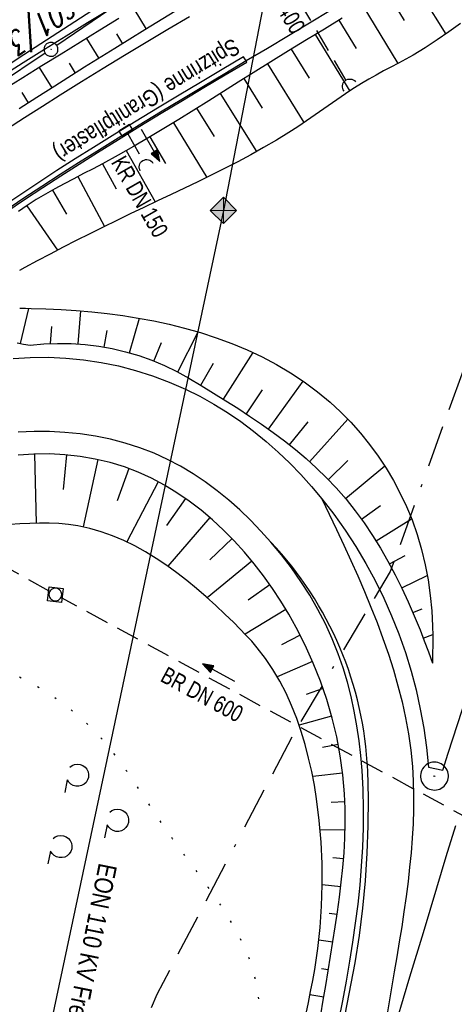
# Model space of a CAD drawing. Extents: x 510526 to 513920, y 467229 to 478797.
# Tile 150 of 256: x 510843 to 510890, y 472431 to 472537. Entities that reach past the tile are written whole.
import ezdxf
from ezdxf.enums import TextEntityAlignment as Align

# ---------------------------------------------------------------- set-up
doc = ezdxf.new("R2010")
doc.units = 0
doc.header["$LTSCALE"] = 10
doc.header["$MEASUREMENT"] = 0
for name, pattern in [('ACAD_ISO16W100', [73, 15, -6.5, 15, -6.5, 15, -7, 1, -7]), ('LT00', [0]), ('LT07', [0.22, 0.02, -0.2]), ('STRICHLINIE2', [0.375, 0.25, -0.125])]:
    doc.linetypes.add(name, pattern=pattern)
doc.layers.get('0').update_dxf_attribs({"linetype": 'LT00'})
for name, color, linetype in [('-Halt-Pfeil', 4, 'LT00'), ('-Haltung', 182, 'STRICHLINIE2'), ('-Haltungsbeschriftung', 182, 'LT00'), ('BAB-KABEL', 220, 'ACAD_ISO16W100'), ('DFK_AB_L', 21, 'LT00'), ('DFK_AB_P', 7, 'LT00'), ('DFK_FLUR_NR', 250, 'LT00'), ('GEHOELZ_SYMB', 252, 'Continuous'), ('RINNE_TEXT', 11, 'Continuous'), ('STROM_FREILTG', 80, 'STROMFREILEITUNG'), ('STROM_TEXT', 80, 'Continuous'), ('V94_AFBR_BAB', 250, 'LT00'), ('V94_BOESCH', 250, 'LT00'), ('V94_BOSCHUNG', 250, 'LT00'), ('V94_GEHOELZ', 250, 'LT07'), ('V94_GRABEN', 250, 'LT00'), ('V94_H_BORD', 250, 'LT00'), ('V94_KA_MULD', 182, 'LT00'), ('V94_LD_MARK', 250, 'LT00'), ('V94_PKT_AU', 211, 'LT00'), ('V94_RINNE', 182, 'LT00'), ('V94_SINKK', 182, 'LT00'), ('V94_UK_DURCH', 182, 'LT00')]:
    doc.layers.add(name, color=color, linetype=linetype)
doc.styles.add('Arial', font='ARIAL.TTF')
doc.styles.add('Haltungsbeschriftung', font='ARIAL.TTF', dxfattribs={"width": 0.75})
doc.styles.get("Standard").update_dxf_attribs({"font": 'romans.shx'})
doc.styles.add('Strom', font='txt.shx')
doc.styles.add('Versorgungsltg', font='ARIAL.TTF', dxfattribs={"width": 0.8, "height": 2})
doc.linetypes.add('STROMFREILEITUNG', pattern='A,12.7,-5.5,["xx",Strom,S=2.5,R=0,X=-2.6,Y=-0.85],-4.35', length=22.55)

# ---------------------------------------------------------------- blocks, each defined once
blk = doc.blocks.new('SYMB0003')
at = {"color": 0, "linetype": 'ByBlock'}
for p, q in [((-0.015712, 0), (0.010166, 0.012015)), ((0, -0.021257), (-0.015712, 0)), ((0.010166, 0.012015), (0, -0.021257))]:
    blk.add_line(p, q, dxfattribs=at)
for points in [[(-0.031395, 0.499013), (-0.093691, 0.491144), (-0.154509, 0.475528), (-0.21289, 0.452414), (-0.267913, 0.422164), (-0.318712, 0.385257), (-0.364484, 0.342274), (-0.404509, 0.293893), (-0.438154, 0.240877), (-0.464888, 0.184062), (-0.484292, 0.124345), (-0.496058, 0.062667), (-0.5, 0)], [(0.5, 0), (0.496057, 0.062667), (0.484292, 0.124345), (0.464888, 0.184062), (0.438153, 0.240877), (0.404509, 0.293893), (0.364484, 0.342274), (0.318712, 0.385257), (0.267913, 0.422164), (0.21289, 0.452414), (0.154509, 0.475528), (0.093691, 0.491144), (0.031395, 0.499013), (-0.031395, 0.499013)], [(-0.5, 0), (-0.496058, -0.062667), (-0.484292, -0.124345), (-0.464888, -0.184062), (-0.438154, -0.240877), (-0.404509, -0.293893), (-0.364485, -0.342274), (-0.318712, -0.385257), (-0.267914, -0.422164), (-0.21289, -0.452414), (-0.154509, -0.475529), (-0.093691, -0.491144), (-0.031395, -0.499014), (0.031395, -0.499014)], [(0.031395, -0.499014), (0.093691, -0.491144), (0.154509, -0.475529), (0.21289, -0.452414), (0.267914, -0.422164), (0.318712, -0.385257), (0.364485, -0.342274), (0.404509, -0.293893), (0.438154, -0.240877), (0.464889, -0.184062), (0.484292, -0.124345), (0.496058, -0.062667), (0.5, 0)]]:
    blk.add_lwpolyline(points, dxfattribs=at)
blk = doc.blocks.new('SYMB0652')
at = {"color": 0, "linetype": 'ByBlock'}
blk.add_lwpolyline([(-0.15, -0.075), (0.15, -0.075), (0.15, 0.075), (-0.15, 0.075), (-0.15, -0.075)], dxfattribs=at)
blk = doc.blocks.new('SYMB1210')
at = {"color": 0, "linetype": 'ByBlock'}
blk.add_line((0.018815, -0.179014), (0.055623, -0.17119), dxfattribs=at)
for points in [[(-0.2, -0.2), (-0.2, 0.2), (0.2, 0.2), (0.2, -0.2), (-0.2, -0.2)], [(0.018815, 0.179014), (-0.018815, 0.179014), (-0.055623, 0.17119), (-0.09, 0.155885), (-0.120444, 0.133766), (-0.145623, 0.105801), (-0.164438, 0.073213), (-0.176067, 0.037424), (-0.18, 0)], [(-0.18, 0), (-0.176067, -0.037424), (-0.164438, -0.073213), (-0.145623, -0.105801), (-0.120444, -0.133766), (-0.09, -0.155885), (-0.055623, -0.17119), (-0.018815, -0.179014), (0.018815, -0.179014)], [(0.18, 0), (0.176067, 0.037424), (0.164438, 0.073213), (0.145623, 0.105801), (0.120444, 0.133766), (0.09, 0.155885), (0.055623, 0.17119), (0.018815, 0.179014)], [(0.055623, -0.17119), (0.09, -0.155885), (0.120444, -0.133766), (0.145623, -0.105801), (0.164438, -0.073213), (0.176067, -0.037424), (0.18, 0)]]:
    blk.add_lwpolyline(points, dxfattribs=at)
blk = doc.blocks.new('SYMB1107')
at = {"color": 0, "linetype": 'ByBlock'}
for points in [[(-0.2, 0), (-0.196157, 0.039018), (-0.184776, 0.076537), (-0.166294, 0.111114), (-0.141421, 0.141421), (-0.111114, 0.166294), (-0.076537, 0.184776), (-0.039018, 0.196157), (0, 0.2)], [(0, 0.2), (0.039018, 0.196157), (0.076537, 0.184776), (0.111114, 0.166294), (0.141421, 0.141421), (0.166294, 0.111114), (0.184776, 0.076537), (0.196157, 0.039018), (0.2, 0)]]:
    blk.add_lwpolyline(points, dxfattribs=at)
blk = doc.blocks.new('GEHOELZ_SYMB')
at = {"layer": 'GEHOELZ_SYMB'}
blk.add_line((0, 0), (1.4, 0), dxfattribs=at)
blk.add_lwpolyline([(-1.39, 0.02), (-1.61, 0.22), (-1.78, 0.47), (-1.88, 0.76), (-1.9, 1.06), (-1.84, 1.36), (-1.72, 1.64), (-1.53, 1.87), (-1.28, 2.05), (-1, 2.16), (-0.7, 2.2), (-0.4, 2.16), (-0.12, 2.05), (0.13, 1.87), (0.32, 1.64), (0.44, 1.36), (0.5, 1.06), (0.48, 0.76), (0.38, 0.47), (0.21, 0.22), (-0.01, 0.02)], dxfattribs=at)
blk = doc.blocks.new('SYMB0070')
at = {"color": 0, "linetype": 'ByBlock'}
for p, q in [((-0.5, 0), (0.2, 0)), ((0.5, 0), (0.2, 0.1)), ((0.2, 0.1), (0.2, 0)), ((0.468, 0), (0.21, 0.086)), ((0.21, 0.086), (0.21, -0.086)), ((0.21, -0.086), (0.468, 0)), ((0.22, -0.072), (0.437, 0)), ((0.23, -0.058), (0.405, 0)), ((0.24, -0.045), (0.374, 0)), ((0.342, 0), (0.25, 0.031)), ((0.25, 0.031), (0.25, -0.031)), ((0.25, -0.031), (0.342, 0)), ((0.26, -0.017), (0.31, 0)), ((0.27, -0.003), (0.279, 0))]:
    blk.add_line(p, q, dxfattribs=at)
for points in [[(0.2, 0), (0.2, -0.1), (0.5, 0)], [(0.437, 0), (0.22, 0.072), (0.22, -0.072)], [(0.405, 0), (0.23, 0.058), (0.23, -0.058)], [(0.374, 0), (0.24, 0.045), (0.24, -0.045)], [(0.31, 0), (0.26, 0.017), (0.26, -0.017)], [(0.279, 0), (0.27, 0.003), (0.27, -0.003)]]:
    blk.add_lwpolyline(points, dxfattribs=at)

msp = doc.modelspace()

# ---------------------------------------------------------------- hatches: boundary and pattern name
at = {"layer": 'STROM_TEXT'}
h = msp.add_hatch(color=256, dxfattribs=at)
h.paths.add_polyline_path([(510866.09, 472516.83), (510864.67, 472516.83), (510864.67, 472515.42)])
h.paths.add_polyline_path([(510864.67, 472518.25), (510864.67, 472516.83), (510866.09, 472516.83)])
h.paths.add_polyline_path([(510864.67, 472518.25), (510863.26, 472516.83), (510864.67, 472516.83)])
h.paths.add_polyline_path([(510864.67, 472516.83), (510863.26, 472516.83), (510864.67, 472515.42)])

# ---------------------------------------------------------------- linework, layer by layer
at = {"layer": '-Haltung'}
for p, q in [((510877.91, 472530.83), (510863.26, 472555.59)), ((510854.36, 472525.09), (510856, 472522.2)), ((510845.9, 472475.82), (510786.53, 472508.49)), ((510898.31, 472447.38), (510847.22, 472475.1))]:
    msp.add_line(p, q, dxfattribs=at)
at = {"layer": 'BAB-KABEL', "ltscale": 0.03, "flags": 128}
msp.add_lwpolyline([(513339.84, 477816.32), (513312.27, 477774.65), (513284.67, 477733), (513252.5, 477694.41), (513223.88, 477653.5), (513195.8, 477612.12), (513167.63, 477570.87), (513139.88, 477529.3), (513111.79, 477487.92), (513083.81, 477446.45), (513055.84, 477404.98), (513022.49, 477355.03), (513000.51, 477321.52), (512973.12, 477279.62), (512945.42, 477237.87), (512917.58, 477196.22), (512879.16, 477137.5), (512858.34, 477103.22), (512837.39, 477068.95), (512811.45, 477026.06), (512784.2, 476983.9), (512756.65, 476941.56), (512731.12, 476898.63), (512706.39, 476854.96), (512681.95, 476811.1), (512658.87, 476770.39), (512633.74, 476723.05), (512609.82, 476678.97), (512586.03, 476634.72), (512574.46, 476609.04), (512565.77, 476584.24), (512545.21, 476542.92), (512523.45, 476497.74), (512501.77, 476452.47), (512480.25, 476407.17), (512458.85, 476361.79), (512438.56, 476315.94), (512418.18, 476270.12), (512378.72, 476177.83), (512359.89, 476131.36), (512341.35, 476084.78), (512322.58, 476038.31), (512304.82, 475991.34), (512287.68, 475944.24), (512270.28, 475897.17), (512254.12, 475849.7), (512237.77, 475802.28), (512221.53, 475754.82), (512205.86, 475707.19), (512190.78, 475659.38), (512175.78, 475611.52), (512161.52, 475563.42), (512145.69, 475515.8), (512137.73, 475496.07), (512130.63, 475467.92), (512119.03, 475418.91), (512105.58, 475370.55), (512100.73, 475351.1), (512084.18, 475320.51), (512082.62, 475318.67), (512071.99, 475296.24), (512062.06, 475264.37), (512059.32, 475232.9), (512061.87, 475193.18), (512054.82, 475143.1), (512045.69, 475099.99), (512036.29, 475050.9), (512027.27, 475001.72), (512018.22, 474952.55), (512008.9, 474903.42), (512000.14, 474854.23), (511992.36, 474804.85), (511985.27, 474755.37), (511977.39, 474700.85), (511969.41, 474646.42), (511966.53, 474615.2), (511972.8, 474604.79), (511970.05, 474596.16), (511959.57, 474586.37), (511941.91, 474517.48), (511936.85, 474477.77), (511926.66, 474399.73), (511919.97, 474355.38), (511910.09, 474296.61), (511899.45, 474238.13), (511883.78, 474152.68), (511870.29, 474094), (511857.13, 474053.88), (511852.78, 474012.45), (511853.17, 473966.86), (511852.49, 473957.15), (511851.31, 473949.66), (511841.69, 473942.06), (511825.82, 473895.23), (511826.65, 473894.12), (511810.9, 473851.95), (511793.57, 473805.03), (511775.28, 473758.36), (511755.12, 473712.47), (511734.05, 473667.01), (511712.23, 473621.97), (511689.5, 473577.27), (511665.16, 473533.5), (511639.85, 473490.24), (511612.91, 473448.14), (511601.59, 473431.81), (511558.05, 473366.07), (511514.89, 473306.01), (511484.06, 473267.45), (511450.63, 473224.7), (511393.07, 473164.53), (511363.02, 473132.87), (511308.52, 473076.45), (511275.57, 473040.36), (511243.01, 473009.33), (511235.22, 472986.05), (511231.03, 472981.06), (511075.99, 472813.11), (511070.24, 472807.3), (511057.8, 472797.51), (511038.03, 472769.96), (511010.69, 472730.53), (510983.88, 472687.19), (510959.58, 472643.76), (510934.3, 472604.33), (510904.8, 472574.33), (510913.91, 472558.29), (510911.7, 472550.67), (510911.23, 472549.24), (510895.97, 472514.71), (510882.66, 472477.92), (510872.4, 472460.75), (510857.5, 472432.35), (510836.1, 472381.12), (510836.28, 472368.89), (510832.94, 472355.97), (510830.18, 472332.03), (510848.22, 472325.54), (510838.51, 472271.42), (510831.97, 472215.43), (510830.7, 472169.39), (510828.83, 472118.66), (510829.08, 472067.62), (510833.95, 472011.74), (510842.44, 471951.44), (510849.98, 471906.34), (510856.18, 471866.27), (510867.23, 471812.82), (510879.85, 471762.88), (510891.51, 471713.81), (510903.79, 471665.07), (510916.06, 471616.28), (510929.64, 471568.08), (510950.96, 471501.37), (510971.61, 471429.82), (510974.35, 471422.76), (510989.55, 471366.87), (511004.5, 471314.2), (511016.36, 471270.84), (511026.28, 471232.42), (511039.24, 471184.15), (511056.6, 471116.88), (511065.91, 471078.27), (511077.6, 471030.01), (511089.22, 470981.62), (511098.91, 470932.89), (511107.16, 470884.03), (511116.15, 470835.04), (511125.08, 470786.06), (511133.15, 470736.97), (511137.3, 470706.32), (511129.89, 470689.71), (511129.54, 470684.61), (511132.44, 470671.58), (511143.11, 470670.95), (511145.78, 470638.26), (511151.08, 470588.89), (511155.98, 470539.42), (511159.51, 470489.78), (511162.63, 470440.14), (511165.94, 470390.62), (511167.84, 470340.94), (511167.81, 470291.24), (511167.77, 470272.42), (511169.19, 470243.96), (511168.97, 470223.34), (511163.73, 470203.87), (511151.46, 470170.12), (511152.4, 470145.76), (511161.63, 470107.32), (511162.26, 470078.65), (511157.08, 470021.39), (511153.97, 469975.78), (511150.23, 469924.11), (511146.61, 469878.37), (511141.04, 469826.73), (511133.85, 469745.04), (511131.82, 469700.02), (511128.93, 469655.17), (511125.19, 469595.29), (511130.66, 469554.69), (511130.4, 469544.67), (511121.69, 469477.4)], dxfattribs=at)
at = {"layer": 'DFK_AB_L'}
for p, q in [((510893.22, 472566.21), (510846.71, 472534.6)), ((510845.47, 472533.76), (510820.08, 472516.8))]:
    msp.add_line(p, q, dxfattribs=at)
at = {"layer": 'STROM_FREILTG', "ltscale": 0.1}
msp.add_lwpolyline([(510871.91, 472924.55), (510931.19, 472859.81), (510864.67, 472516.83), (510814.09, 472278.91), (510736.48, 471907.84), (510717.74, 471818.86)], dxfattribs=at)
at = {"layer": 'STROM_TEXT', "lineweight": 0}
for p, q in [((510864.67, 472518.25), (510864.67, 472515.42)), ((510863.26, 472516.83), (510866.09, 472516.83))]:
    msp.add_line(p, q, dxfattribs=at)
at = {"layer": 'STROM_TEXT', "linetype": 'Continuous', "flags": 128}
msp.add_lwpolyline([(510864.67, 472515.42), (510866.09, 472516.83), (510864.67, 472518.25), (510863.26, 472516.83)], close=True, dxfattribs=at)
at = {"layer": 'V94_AFBR_BAB'}
msp.add_line((510886.78, 472456.86), (510888.33, 472456.53), dxfattribs=at)
for points in [[(510888.33, 472456.53), (510888.91, 472458.37), (510896.45, 472481.52), (510904.29, 472503.86), (510913.25, 472527.76), (510922.31, 472550.2), (510932.1, 472573.12), (510940.03, 472591.15)], [(510839.53, 472531.26), (510843.17, 472533.63), (510846.83, 472536), (510850.49, 472538.35)], [(510876.21, 472538.38), (510873.94, 472537.01), (510871.68, 472535.65), (510869.41, 472534.29), (510867.14, 472532.93)], [(510861.01, 472537.7), (510858.68, 472536.31), (510856.35, 472534.92), (510854.02, 472533.52), (510851.71, 472532.11), (510849.39, 472530.69), (510847.09, 472529.26), (510845.16, 472528.04), (510843.23, 472526.8), (510841.31, 472525.56)], [(510842.01, 472500.88), (510843.85, 472500.99), (510845.77, 472501.01), (510847.69, 472500.93), (510849.6, 472500.74), (510851.49, 472500.46), (510853.36, 472500.07), (510855.21, 472499.59), (510857.04, 472499.02), (510858.82, 472498.34), (510860.57, 472497.58), (510862.12, 472496.81), (510863.63, 472495.96), (510865.1, 472495.05), (510866.54, 472494.08), (510867.93, 472493.04), (510869.27, 472491.95), (510870.57, 472490.8), (510871.83, 472489.61), (510873.03, 472488.37), (510874.18, 472487.09), (510875.29, 472485.77)], [(510869.79, 472481.1), (510868.72, 472482.29), (510867.6, 472483.45), (510866.44, 472484.56), (510865.24, 472485.63), (510864, 472486.63), (510862.72, 472487.58), (510861.4, 472488.47), (510860.04, 472489.28), (510858.64, 472490.01), (510857.2, 472490.67), (510855.67, 472491.26), (510854.1, 472491.76), (510852.51, 472492.17), (510850.89, 472492.5), (510849.25, 472492.75), (510847.6, 472492.91), (510845.94, 472493), (510844.27, 472493.01), (510842.57, 472492.95)], [(510875.29, 472485.77), (510876.57, 472484.1), (510877.79, 472482.38), (510878.93, 472480.62), (510880.01, 472478.81), (510881.02, 472476.96), (510881.95, 472475.07), (510882.8, 472473.15), (510883.58, 472471.2), (510884.28, 472469.21), (510884.9, 472467.2), (510885.44, 472465.17), (510885.89, 472463.11), (510886.27, 472461.04), (510886.57, 472458.96), (510886.78, 472456.86)], [(510877.13, 472429.55), (510877.55, 472431.68), (510877.94, 472433.81), (510878.31, 472435.96), (510878.63, 472437.99), (510878.92, 472440.04), (510879.18, 472442.08), (510879.4, 472444.14), (510879.57, 472446.19), (510879.69, 472448.25), (510879.77, 472450.31), (510879.78, 472452.37), (510879.73, 472454.43), (510879.62, 472456.49), (510879.48, 472458.1), (510879.3, 472459.7), (510879.07, 472461.3), (510878.78, 472462.88), (510878.44, 472464.45), (510878.04, 472466.01), (510877.58, 472467.54), (510877.05, 472469.06), (510876.4, 472470.69), (510875.66, 472472.28), (510874.85, 472473.84), (510873.97, 472475.37), (510873.02, 472476.86), (510872, 472478.31), (510870.92, 472479.72), (510869.79, 472481.1)]]:
    msp.add_lwpolyline(points, dxfattribs=at)
at = {"layer": 'V94_BOESCH'}
for points in [[(510859.45, 472538.25), (510856.2, 472536.27), (510852.96, 472534.27), (510849.72, 472532.26), (510846.5, 472530.23), (510844.57, 472529.01), (510842.65, 472527.77)], [(510877.48, 472537.54), (510875.56, 472536.37), (510873.63, 472535.2), (510871.7, 472534.03), (510869.79, 472532.85), (510867.88, 472531.66), (510866.28, 472530.66), (510864.68, 472529.65), (510863.09, 472528.64), (510861.49, 472527.64), (510859.88, 472526.64), (510858.27, 472525.65), (510856.65, 472524.68), (510855, 472523.72), (510853.34, 472522.78), (510851.66, 472521.86), (510850.63, 472521.32), (510849.59, 472520.79), (510848.56, 472520.25), (510847.52, 472519.71), (510846.5, 472519.15), (510845.49, 472518.58), (510844.5, 472517.99), (510843.53, 472517.37), (510842.59, 472516.72)], [(510890.22, 472536.96), (510888.98, 472536.06), (510887.71, 472535.19), (510886.42, 472534.36), (510885.11, 472533.57), (510884.32, 472533.13), (510883.53, 472532.7), (510882.73, 472532.27), (510881.93, 472531.85), (510881.14, 472531.41), (510880.35, 472530.97), (510879.57, 472530.51), (510878.81, 472530.03), (510878.31, 472529.7), (510877.37, 472529.06), (510876.44, 472528.42), (510875.5, 472527.77), (510874.57, 472527.12), (510873.63, 472526.48), (510872.69, 472525.85), (510871.74, 472525.24), (510870.38, 472524.4), (510869.01, 472523.59), (510867.62, 472522.81), (510866.22, 472522.06), (510864.8, 472521.33), (510863.37, 472520.62), (510861.93, 472519.92), (510860.48, 472519.22), (510859.03, 472518.53), (510857.57, 472517.85), (510856.1, 472517.16), (510854.64, 472516.46), (510853.17, 472515.76), (510851.71, 472515.04), (510850.26, 472514.32), (510848.82, 472513.6), (510847.4, 472512.87), (510845.99, 472512.13), (510844.61, 472511.4), (510843.26, 472510.67), (510842.68, 472510.36)], [(510842.72, 472506.3), (510843.34, 472506.29), (510843.95, 472506.28), (510845.55, 472506.23), (510847.18, 472506.15), (510848.82, 472506.04), (510850.48, 472505.89), (510852.15, 472505.72), (510853.82, 472505.5), (510855.5, 472505.23), (510857.17, 472504.93), (510858.83, 472504.57), (510860.48, 472504.16), (510862.21, 472503.67), (510863.91, 472503.11), (510865.59, 472502.49), (510867.23, 472501.81), (510868.84, 472501.05), (510870.4, 472500.22), (510871.92, 472499.32), (510873.39, 472498.35), (510874.81, 472497.3), (510876.17, 472496.17), (510877.31, 472495.12), (510878.41, 472494.01), (510879.44, 472492.84), (510880.43, 472491.63), (510881.35, 472490.37), (510882.21, 472489.06), (510883.01, 472487.72), (510883.74, 472486.34), (510884.41, 472484.92), (510885, 472483.48), (510885.55, 472481.9), (510886.03, 472480.29), (510886.42, 472478.66), (510886.73, 472477.02), (510886.96, 472475.36), (510887.12, 472473.7), (510887.21, 472472.03), (510887.23, 472471.04), (510887.23, 472470.05), (510887.22, 472469.06), (510887.2, 472468.07)], [(510842.43, 472502.57), (510843.13, 472502.43), (510843.83, 472502.3), (510845.31, 472502.44), (510846.79, 472502.5), (510848.28, 472502.48), (510849.76, 472502.38), (510851.23, 472502.2), (510852.69, 472501.94), (510854.13, 472501.6), (510855.56, 472501.19), (510856.96, 472500.7), (510858.33, 472500.13), (510859.66, 472499.49), (510860.96, 472498.77), (510862.29, 472497.96), (510863.61, 472497.15), (510864.92, 472496.33), (510866.22, 472495.51), (510867.5, 472494.66), (510868.77, 472493.8), (510870.02, 472492.91), (510871.24, 472492), (510872.43, 472491.06), (510873.59, 472490.09), (510874.72, 472489.08), (510875.8, 472488.03), (510876.84, 472486.94), (510877.89, 472485.73), (510878.89, 472484.47), (510879.84, 472483.16), (510880.74, 472481.82), (510881.6, 472480.44), (510882.41, 472479.03), (510883.18, 472477.59), (510883.91, 472476.13), (510884.59, 472474.65), (510885.24, 472473.16), (510885.86, 472471.65), (510886.32, 472470.46), (510886.76, 472469.26), (510887.2, 472468.07)], [(510875.16, 472430.18), (510875.43, 472431.75), (510875.7, 472433.33), (510875.96, 472434.91), (510876.22, 472436.5), (510876.48, 472438.08), (510876.73, 472439.67), (510876.97, 472441.26), (510877.18, 472442.86), (510877.38, 472444.45), (510877.54, 472446.04), (510877.67, 472447.63), (510877.76, 472449.22), (510877.8, 472450.81), (510877.79, 472452.4), (510877.72, 472453.98), (510877.55, 472456.03), (510877.26, 472458.08), (510876.88, 472460.11), (510876.4, 472462.13), (510875.82, 472464.13), (510875.13, 472466.11), (510874.36, 472468.06), (510873.48, 472470), (510872.51, 472471.9), (510871.71, 472473.33), (510870.86, 472474.73), (510869.95, 472476.11), (510868.99, 472477.46), (510867.98, 472478.76), (510866.93, 472480.02), (510865.83, 472481.24), (510864.68, 472482.4), (510863.49, 472483.5), (510862.26, 472484.54), (510860.98, 472485.52), (510859.67, 472486.42), (510858.32, 472487.24), (510856.92, 472487.98), (510855.5, 472488.63), (510854.03, 472489.19), (510852.47, 472489.67), (510850.87, 472490.05), (510849.24, 472490.33), (510847.6, 472490.5), (510845.93, 472490.59), (510844.25, 472490.58), (510842.57, 472490.48)], [(510873.59, 472430.32), (510873.83, 472431.5), (510874.07, 472432.68), (510874.3, 472433.86), (510874.51, 472435.04), (510874.84, 472437.31), (510875.09, 472439.59), (510875.26, 472441.88), (510875.33, 472444.17), (510875.32, 472446.48), (510875.21, 472448.79), (510875.01, 472451.11), (510874.72, 472453.43), (510874.48, 472454.9), (510874.19, 472456.37), (510873.86, 472457.83), (510873.48, 472459.28), (510873.05, 472460.7), (510872.57, 472462.1), (510872.02, 472463.48), (510871.42, 472464.81), (510870.75, 472466.11), (510870.01, 472467.36), (510869.2, 472468.57), (510868.32, 472469.71), (510867.72, 472470.41), (510867.1, 472471.09), (510866.45, 472471.76), (510865.79, 472472.42), (510864.83, 472473.35), (510863.84, 472474.28), (510862.83, 472475.19), (510861.79, 472476.09), (510860.74, 472476.96), (510859.66, 472477.79), (510858.56, 472478.59), (510857.43, 472479.34), (510856.29, 472480.04), (510855.12, 472480.69), (510853.94, 472481.27), (510852.73, 472481.78), (510851.51, 472482.22), (510850.26, 472482.57), (510849, 472482.84), (510847.98, 472482.99), (510846.95, 472483.09), (510845.91, 472483.14), (510844.86, 472483.14), (510843.81, 472483.12), (510842.75, 472483.07), (510841.69, 472482.99)]]:
    msp.add_lwpolyline(points, dxfattribs=at)
at = {"layer": 'V94_BOSCHUNG'}
for p, q in [((510884.77, 472542.01), (510888.63, 472535.82)), ((510882.24, 472540.44), (510884.17, 472537.3)), ((510855.01, 472538.53), (510856.36, 472536.37)), ((510879.69, 472538.88), (510883.48, 472532.67)), ((510877.13, 472537.32), (510878.98, 472534.28)), ((510849.91, 472535.36), (510851.26, 472533.21)), ((510853.14, 472535.87), (510853.81, 472534.79)), ((510874.56, 472535.77), (510878.28, 472529.68)), ((510871.99, 472534.2), (510873.9, 472531.09)), ((510844.81, 472532.21), (510846.18, 472530.02)), ((510848.04, 472532.71), (510848.71, 472531.62)), ((510869.42, 472532.63), (510873.35, 472526.29)), ((510866.86, 472531.03), (510868.85, 472527.85)), ((510842.95, 472529.52), (510843.64, 472528.41)), ((510864.32, 472529.42), (510868.25, 472523.16)), ((510861.79, 472527.83), (510863.69, 472524.78)), ((510859.28, 472526.26), (510862.87, 472520.37)), ((510856.75, 472524.74), (510858.43, 472521.89)), ((510854.21, 472523.27), (510857.33, 472517.74)), ((510851.64, 472521.86), (510853.1, 472519.14)), ((510848.99, 472520.48), (510851.85, 472515.11)), ((510846.26, 472519.02), (510847.75, 472516.42)), ((510843.49, 472517.34), (510846.79, 472512.55)), ((510842.81, 472502.49), (510843.71, 472506.28)), ((510849.03, 472502.44), (510849.29, 472506)), ((510854.55, 472501.49), (510855.62, 472505.21)), ((510846.03, 472502.48), (510846.18, 472504.34)), ((510851.81, 472502.11), (510852.13, 472503.89)), ((510859.75, 472499.44), (510861.94, 472503.75)), ((510857.19, 472500.6), (510857.99, 472502.59)), ((510864.69, 472496.48), (510867.87, 472501.51)), ((510862.23, 472498), (510863.6, 472500.36)), ((510869.52, 472493.27), (510873.27, 472498.44)), ((510867.15, 472494.9), (510868.89, 472497.5)), ((510871.81, 472491.56), (510873.79, 472494.04)), ((510873.96, 472489.76), (510878.09, 472494.35)), ((510844.33, 472490.58), (510844.51, 472483.14)), ((510847.75, 472490.49), (510847.41, 472486.78)), ((510851.15, 472489.99), (510849.57, 472482.73)), ((510875.99, 472487.84), (510878.09, 472489.89)), ((510877.84, 472485.78), (510882.06, 472489.3)), ((510854.49, 472489.02), (510853.22, 472485.55)), ((510857.65, 472487.6), (510854.25, 472481.12)), ((510860.57, 472485.81), (510858.53, 472482.87)), ((510879.55, 472483.58), (510881.6, 472485.05)), ((510863.21, 472483.75), (510858.69, 472478.49)), ((510881.12, 472481.23), (510884.95, 472483.6)), ((510865.6, 472481.48), (510863.22, 472479.18)), ((510867.75, 472479.05), (510862.94, 472475.1)), ((510882.57, 472478.74), (510884.26, 472479.67)), ((510883.89, 472476.16), (510886.65, 472477.5)), ((510869.68, 472476.49), (510867.34, 472474.84)), ((510871.41, 472473.83), (510867.02, 472471.17)), ((510885.1, 472473.5), (510886.08, 472473.92)), ((510872.94, 472471.08), (510870.92, 472470.03)), ((510886.2, 472470.76), (510887.23, 472471.15)), ((510874.28, 472468.24), (510870.47, 472466.6)), ((510875.42, 472465.31), (510873.59, 472464.68)), ((510876.34, 472462.33), (510872.82, 472461.39)), ((510877.05, 472459.29), (510875.35, 472458.97)), ((510877.52, 472456.22), (510874.3, 472455.84)), ((510877.76, 472453.13), (510876.27, 472453.06)), ((510877.78, 472450.05), (510875.11, 472450.09)), ((510877.62, 472446.99), (510876.46, 472447.07)), ((510877.32, 472443.97), (510875.33, 472444.19)), ((510876.92, 472440.97), (510876.07, 472441.09)), ((510876.46, 472437.99), (510874.95, 472438.23)), ((510875.98, 472435.03), (510875.26, 472435.14)), ((510875.49, 472432.06), (510874, 472432.31))]:
    msp.add_line(p, q, dxfattribs=at)
at = {"layer": 'V94_GEHOELZ', "linetype": 'LT07', "flags": 128}
msp.add_lwpolyline([(510862.9, 472397.22), (510863.27, 472399.31), (510863.64, 472401.41), (510864.01, 472403.51), (510864.4, 472405.62), (510864.79, 472407.74), (510865.2, 472409.86), (510865.62, 472412.01), (510866.06, 472414.16), (510866.53, 472416.34), (510866.81, 472417.63), (510867.1, 472418.92), (510867.38, 472420.22), (510867.64, 472421.52), (510867.89, 472422.82), (510868.11, 472424.12), (510868.3, 472425.4), (510868.45, 472426.69), (510868.55, 472427.96), (510868.6, 472429.22), (510868.58, 472430.47), (510868.5, 472431.7), (510868.34, 472432.91), (510868.1, 472434.11), (510867.79, 472435.26), (510867.39, 472436.39), (510866.92, 472437.5), (510866.39, 472438.6), (510865.8, 472439.69), (510865.17, 472440.76), (510864.49, 472441.82), (510863.78, 472442.88), (510863.04, 472443.93), (510862.28, 472444.97), (510861.51, 472446.02), (510860.73, 472447.06), (510859.96, 472448.1), (510859.19, 472449.15), (510858.45, 472450.2), (510857.77, 472451.18), (510857.11, 472452.17), (510856.46, 472453.16), (510855.81, 472454.14), (510855.17, 472455.11), (510854.51, 472456.07), (510853.84, 472457.02), (510853.16, 472457.95), (510852.44, 472458.86), (510851.7, 472459.74), (510850.92, 472460.59), (510849.8, 472461.71), (510848.59, 472462.76), (510847.32, 472463.75), (510845.99, 472464.67), (510844.6, 472465.53), (510843.16, 472466.32), (510841.67, 472467.04), (510840.14, 472467.7), (510838.57, 472468.28), (510836.97, 472468.79), (510835.35, 472469.23), (510833.7, 472469.59), (510832.03, 472469.88), (510830.36, 472470.09), (510828.67, 472470.23), (510826.99, 472470.28), (510825.31, 472470.25), (510823.63, 472470.14), (510821.97, 472469.95), (510820.33, 472469.68), (510819.59, 472469.52), (510818.87, 472469.34), (510818.15, 472469.13), (510817.46, 472468.88), (510816.8, 472468.59), (510816.17, 472468.25), (510815.58, 472467.85), (510815.08, 472467.44), (510814.61, 472466.98), (510814.16, 472466.49), (510813.73, 472465.98), (510813.3, 472465.46), (510809.59, 472443.77), (510809.12, 472441.6), (510808.66, 472439.42), (510808.2, 472437.24), (510807.75, 472435.06), (510807.31, 472432.87), (510806.89, 472430.68), (510806.49, 472428.49), (510806.11, 472426.29), (510805.76, 472424.08), (510805.43, 472421.86), (510805.14, 472419.64), (510804.89, 472417.41), (510804.73, 472415.8), (510804.6, 472414.19), (510804.5, 472412.57), (510804.43, 472410.96), (510804.4, 472409.34), (510804.42, 472407.73), (510804.49, 472406.13), (510804.62, 472404.53), (510804.81, 472402.94), (510805.06, 472401.35), (510805.38, 472399.78), (510805.78, 472398.22), (510806.19, 472396.9), (510806.65, 472395.6), (510807.18, 472394.32), (510807.76, 472393.07), (510808.41, 472391.85), (510809.13, 472390.67), (510809.9, 472389.55), (510810.74, 472388.47), (510811.62, 472387.48), (510812.56, 472386.54), (510813.55, 472385.65), (510814.58, 472384.8), (510815.65, 472383.99), (510816.76, 472383.23), (510817.89, 472382.49), (510819.05, 472381.79), (510820.23, 472381.12), (510821.41, 472380.46), (510822.61, 472379.83), (510823.81, 472379.21), (510825, 472378.61), (510826.41, 472377.89), (510827.81, 472377.2), (510829.21, 472376.52), (510830.61, 472375.86), (510832.02, 472375.22), (510833.43, 472374.61), (510834.87, 472374.02), (510836.32, 472373.47), (510837.8, 472372.95), (510839.31, 472372.47), (510840.86, 472372.02), (510842.45, 472371.62), (510844.09, 472371.27), (510845.77, 472370.96), (510847.51, 472370.7), (510848.44, 472370.59), (510849.38, 472370.5), (510850.31, 472370.43), (510851.24, 472370.4), (510852.15, 472370.41), (510853.03, 472370.47), (510853.88, 472370.58), (510854.69, 472370.75), (510855.45, 472370.98), (510856.15, 472371.29), (510856.78, 472371.67), (510857.33, 472372.14), (510857.76, 472372.63), (510858.12, 472373.18), (510858.43, 472373.79), (510858.69, 472374.44), (510858.91, 472375.14), (510859.1, 472375.87), (510859.25, 472376.63), (510859.39, 472377.42), (510859.51, 472378.21), (510859.62, 472379.01), (510859.73, 472379.8), (510859.97, 472381.53), (510860.23, 472383.22), (510860.5, 472384.86), (510860.78, 472386.48), (510861.06, 472388.07), (510861.36, 472389.63), (510861.66, 472391.17), (510861.96, 472392.7), (510862.27, 472394.21), (510862.59, 472395.72), (510862.9, 472397.22)], close=True, dxfattribs=at)
at = {"layer": 'V94_GRABEN'}
for points in [[(510840.79, 472531.29), (510843.09, 472532.75), (510845.4, 472534.19), (510847.71, 472535.63), (510850.03, 472537.06), (510852.35, 472538.49)], [(510853.4, 472537.52), (510851.34, 472536.24), (510849.26, 472534.96), (510847.19, 472533.68), (510845.12, 472532.4), (510843.05, 472531.12), (510840.99, 472529.82)]]:
    msp.add_lwpolyline(points, dxfattribs=at)
at = {"layer": 'V94_H_BORD'}
msp.add_line((510867.19, 472532.81), (510867.14, 472532.93), dxfattribs=at)
msp.add_lwpolyline([(510841.32, 472516.7), (510843.25, 472518.01), (510845.2, 472519.3), (510847.16, 472520.57), (510849.12, 472521.83), (510851.1, 472523.07), (510853.38, 472524.48), (510855.67, 472525.89), (510857.97, 472527.29), (510860.27, 472528.67), (510862.57, 472530.06), (510864.88, 472531.44), (510867.19, 472532.81)], dxfattribs=at)
at = {"layer": 'V94_LD_MARK'}
for points in [[(510875.29, 472485.77), (510876.08, 472484.11), (510876.86, 472482.45), (510877.64, 472480.78), (510878.4, 472479.12), (510879.15, 472477.45), (510879.87, 472475.78), (510880.57, 472474.1), (510881.23, 472472.42), (510881.86, 472470.73), (510882.45, 472469.04), (510882.99, 472467.33), (510883.48, 472465.62), (510883.92, 472463.9), (510884.3, 472462.17), (510884.62, 472460.43), (510884.86, 472458.68), (510885.04, 472456.92), (510885.13, 472455.39), (510885.17, 472453.84), (510885.16, 472452.3), (510885.11, 472450.74), (510885.02, 472449.19), (510884.9, 472447.64), (510884.74, 472446.09), (510884.57, 472444.54), (510884.36, 472442.91), (510884.13, 472441.28), (510883.89, 472439.66), (510883.63, 472438.04), (510883.37, 472436.42), (510883.09, 472434.81), (510882.69, 472432.44), (510882.27, 472430.07)], [(510883.41, 472429.67), (510884.09, 472431.96), (510884.77, 472434.25), (510886.22, 472439.06), (510887.67, 472443.87), (510888.69, 472447.23), (510889.72, 472450.58)]]:
    msp.add_lwpolyline(points, dxfattribs=at)
msp.add_lwpolyline([(510877.58, 472429.11), (510878.23, 472432.44), (510878.87, 472435.78), (510879.34, 472438.72), (510879.71, 472441.66), (510879.99, 472444.62), (510880.18, 472447.58), (510880.29, 472450.55), (510880.3, 472453.52), (510880.22, 472456.49, 0.180516), (510869.79, 472481.1)], format="xyb", dxfattribs=at)
at = {"layer": 'V94_RINNE'}
msp.add_line((510867.14, 472532.93), (510866.85, 472533.38), dxfattribs=at)
for points in [[(510866.85, 472533.38), (510864.53, 472532), (510862.21, 472530.62), (510859.89, 472529.23), (510857.58, 472527.84), (510855.27, 472526.44), (510852.97, 472525.03), (510850.68, 472523.61), (510848.7, 472522.37), (510846.73, 472521.12), (510844.78, 472519.85), (510842.83, 472518.56), (510840.9, 472517.25)], [(510867.14, 472532.93), (510864.83, 472531.55), (510862.52, 472530.17), (510860.21, 472528.79), (510857.91, 472527.4), (510855.61, 472526.01), (510853.32, 472524.61), (510851.03, 472523.19), (510849.05, 472521.95), (510847.08, 472520.69), (510845.12, 472519.42), (510843.17, 472518.14), (510841.23, 472516.83)]]:
    msp.add_lwpolyline(points, dxfattribs=at)

# ---------------------------------------------------------------- block references
at = {"layer": '-Halt-Pfeil', "yscale": 4, "zscale": 4}
for p, xscale, rotation in [((510856.82, 472523.84), 3.999999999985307, 299.7581000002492), ((510864.16, 472467.02), 4.00000000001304, 151.5200139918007)]:
    msp.add_blockref('SYMB0070', p, dxfattribs=dict(at, xscale=xscale, rotation=rotation))
at = {"layer": 'DFK_AB_P', "xscale": 1.499999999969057, "yscale": 1.5, "zscale": 1.5, "rotation": 251.2881100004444}
msp.add_blockref('SYMB0003', (510846.09, 472534.18), dxfattribs=at)
at = {"layer": 'GEHOELZ_SYMB', "rotation": 259.0065000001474}
for p in [(510847.84, 472455.49), (510852.14, 472450.63), (510846.03, 472447.8)]:
    msp.add_blockref('GEHOELZ_SYMB', p, dxfattribs=at)
at = {"layer": 'V94_KA_MULD', "xscale": 3.799999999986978, "yscale": 3.799999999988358, "zscale": 3.8, "rotation": 263.3409047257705}
msp.add_blockref('SYMB1210', (510846.56, 472475.45), dxfattribs=at)
at = {"layer": 'V94_PKT_AU', "xscale": 3.000000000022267, "yscale": 3.000000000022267, "zscale": 3, "rotation": 263.3409039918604}
msp.add_blockref('SYMB0003', (510887.42, 472455.89), dxfattribs=at)
at = {"layer": 'V94_SINKK', "xscale": 4.500000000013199, "yscale": 4.5, "zscale": 4.5, "rotation": 211.4834926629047}
msp.add_blockref('SYMB0652', (510854.16, 472525.45), dxfattribs=at)
at = {"layer": 'V94_UK_DURCH', "zscale": 4}
for p, xscale, yscale, rotation in [((510878.3, 472530.19), 3.999999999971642, 4, 39.5925716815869), ((510856.4, 472521.51), 4.000000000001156, 3.999999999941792, 31.56194696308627)]:
    msp.add_blockref('SYMB1107', p, dxfattribs=dict(at, xscale=xscale, yscale=yscale, rotation=rotation))

# ---------------------------------------------------------------- texts
at = {"layer": '-Haltungsbeschriftung', "style": 'Haltungsbeschriftung', "width": 0.75}
for s, rotation, p in [('BR DN 400', 300.6249, (510867.19, 472543.88)), ('KR DN 150', 299.7581, (510852.52, 472522.01)), ('BR DN 600', 331.52, (510857.76, 472466.17))]:
    msp.add_text(s, height=1.8, rotation=rotation, dxfattribs=at).set_placement(p)
at = {"layer": 'DFK_FLUR_NR', "oblique": 13.754, "width": 0.75}
msp.add_text('1601/3', height=2.5, rotation=215.3416, dxfattribs=at).set_placement((510849.37, 472541.38))
at = {"layer": 'RINNE_TEXT', "style": 'Arial', "width": 0.8}
msp.add_text('Spitzrinne (Granitpflaster)', height=1.8, rotation=211.5808, dxfattribs=at).set_placement((510865.7, 472535.45))
at = {"layer": 'STROM_TEXT', "style": 'Versorgungsltg', "width": 0.8}
msp.add_text('EON 110 KV Freileitung', height=2, rotation=258.5543, dxfattribs=at).set_placement((510848.9, 472434.92), align=Align.CENTER)

doc.saveas('drawing.dxf')
